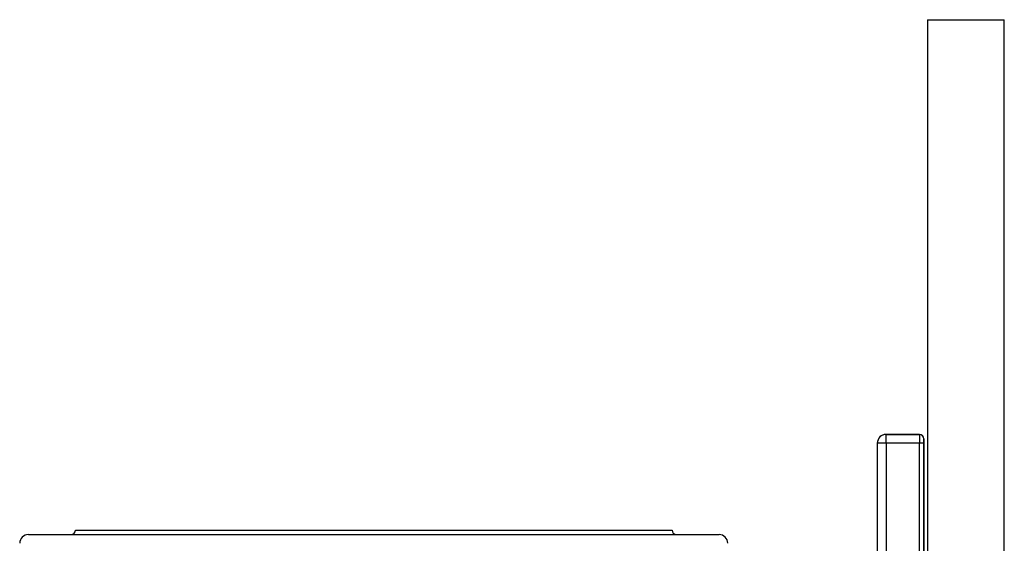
# Model space of a CAD drawing. Header units: millimetres. Extents: x 1861 to 18183, y 1323 to 18697.
# Tile 4 of 11: x 1861 to 7513, y 6873 to 9877. Entities that reach past the tile are written whole.
import ezdxf

# ---------------------------------------------------------------- set-up
doc = ezdxf.new("R2010")
doc.units = ezdxf.units.MM
doc.header["$LTSCALE"] = 5

msp = doc.modelspace()

# ---------------------------------------------------------------- linework, layer by layer
at = {"color": 7, "linetype": 'Continuous', "lineweight": 25}
for p, q in [((7073, 9877.2), (7073, 6199.9)), ((7073, 9877.2), (7293.3, 9877.2)), ((7293.3, 9877.2), (7513.5, 9877.2)), ((7513.5, 6199.9), (7513.5, 9877.2)), ((6834.5, 7498.1), (6835, 7497.6)), ((7027, 7498.1), (6834.5, 7498.1)), ((6835, 7447.6), (6835, 7497.6)), ((6835, 7497.6), (7026.5, 7497.6)), ((7026.5, 7497.6), (7027, 7498.1)), ((7052, 7473.1), (7051.5, 7472.6)), ((7052, 6199.9), (7052, 7473.1)), ((6784.5, 7448.1), (6784.5, 5498.1)), ((6785, 7447.6), (6784.5, 7448.1)), ((6785, 5790.2), (6785, 7447.6)), ((6835, 7447.6), (6785, 7447.6)), ((6835, 7447.6), (6835, 5803.4)), ((7026.1, 7447.6), (6835, 7447.6)), ((7051.1, 7447.6), (7026.1, 7447.6)), ((1910.8, 6923.1), (3893.3, 6923.1)), ((2180.8, 6948.1), (3893.3, 6948.1)), ((3893.3, 6948.1), (5605.8, 6948.1)), ((3893.3, 6923.1), (5875.8, 6923.1))]:
    msp.add_line(p, q, dxfattribs=at)
at = {"color": 8, "linetype": 'Continuous', "lineweight": 25}
for p, q in [((7026.1, 6199.9), (7026.1, 7447.6)), ((7051.1, 7447.6), (7051.1, 6199.9))]:
    msp.add_line(p, q, dxfattribs=at)
at = {"color": 7, "linetype": 'Continuous', "lineweight": 25}
for centre, radius, start, end in [((6835, 7447.6), 50, 90.0209, 179.9794), ((7026.5, 7472.6), 25, 0.0212, 89.9795), ((1910.8, 6873.1), 50, 90, 180), ((2155.8, 6948.1), 25, 270, 0), ((5630.8, 6948.1), 25, 180, 270), ((5875.8, 6873.1), 50, 0, 90)]:
    msp.add_arc(centre, radius, start, end, dxfattribs=at)
for centre, major_axis, ratio, start_param, end_param in [((6834.5, 7448.1), (-35.4, 35.4), 0.999695, 5.497939, 7.068431), ((7026.6, 7447.6), (0, 50), 0.008728, 0.017453, 1.570796), ((7027, 7473.1), (17.7, 17.7), 0.999695, 5.497939, 7.068431), ((7051.5, 7447.6), (0, 25), 0.017455, 0.017453, 1.570796)]:
    msp.add_ellipse(centre, major_axis=major_axis, ratio=ratio, start_param=start_param, end_param=end_param, dxfattribs=at)

doc.saveas('drawing.dxf')
